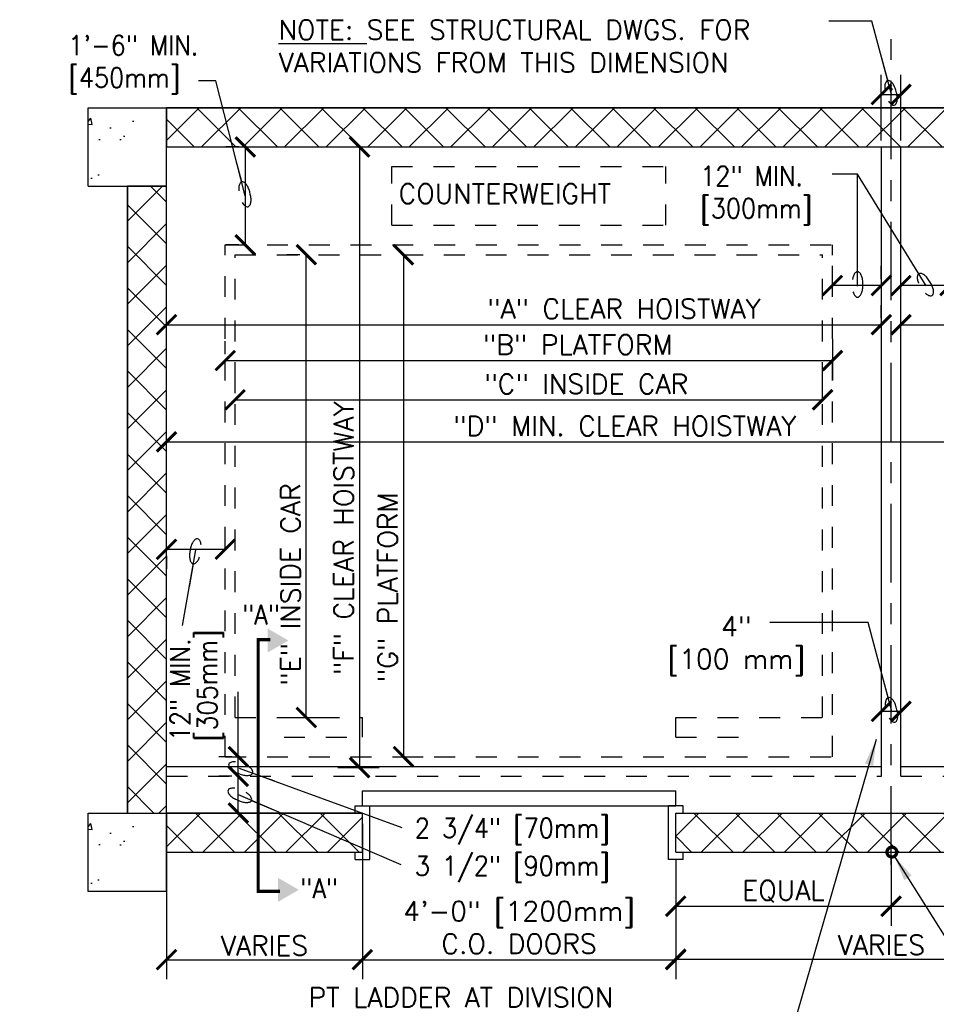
# Model space of a CAD drawing. Header units: inches. Extents: x 0.6 to 15.3, y 0.4 to 10.6.
# Tile 2 of 4: x 0.6 to 4.9, y 5.9 to 10.6. Entities that reach past the tile are written whole.
import ezdxf

# ---------------------------------------------------------------- set-up
doc = ezdxf.new("R2010")
doc.units = ezdxf.units.IN
doc.header["$LTSCALE"] = 0.5
doc.header["$MEASUREMENT"] = 0
doc.header["$PDSIZE"] = -1
doc.linetypes.add('CENTER2', pattern=[1.125, 0.75, -0.125, 0.125, -0.125])
doc.linetypes.add('HIDDEN2', pattern=[0.1875, 0.125, -0.0625])
doc.layers.get('Defpoints').update_dxf_attribs({"color": 2})
for name, color, linetype in [('A-DETL-DIMS', 2, 'Continuous'), ('A-DETL-HEVY', 5, 'Continuous'), ('A-DETL-MEDM', 4, 'Continuous'), ('A-DETL-PATT', 8, 'Continuous'), ('A-DETL-TEXT', 2, 'Continuous')]:
    doc.layers.add(name, color=color, linetype=linetype)
doc.styles.add('Romans', font='romans.shx')
doc.dimstyles.new('VA-Dims', dxfattribs={"dimtxt": 0.09375, "dimasz": 0.09375, "dimexe": 0.09375, "dimexo": 0.03125, "dimgap": 0.02, "dimtad": 1, "dimdec": 5, "dimzin": 0, "dimdsep": 46, "dimlunit": 4, "dimtxsty": 'Romans', "dimblk": 'ARCHTICK', "dimcen": 0.09375, "dimclrd": 256, "dimclre": 256, "dimclrt": 256, "dimadec": 0, "dimazin": 0, "dimtfac": 1, "dimtdec": 5, "dimtofl": 0, "dimtmove": 0, "dimatfit": 3, "dimfxl": 1, "dimfrac": 2, "dimtolj": 1, "dimtzin": 0, "dimlwd": -1, "dimlwe": -1, "dimarcsym": 0})
doc.dimstyles.new('VA-Lead', dxfattribs={"dimtxt": 0.09375, "dimasz": 0.125, "dimexe": 0.125, "dimexo": 0.03125, "dimgap": 0.02, "dimtad": 1, "dimdec": 5, "dimzin": 0, "dimdsep": 46, "dimlunit": 4, "dimtxsty": 'Romans', "dimcen": 0.125, "dimclrd": 256, "dimclre": 256, "dimclrt": 256, "dimadec": 0, "dimazin": 0, "dimtfac": 1, "dimtdec": 5, "dimtofl": 0, "dimtmove": 0, "dimatfit": 3, "dimfxl": 1, "dimfrac": 2, "dimtolj": 1, "dimtzin": 0, "dimlwd": -1, "dimlwe": -1, "dimarcsym": 0})
doc.dimstyles.new('VA-Loop', dxfattribs={"dimtxt": 0.09375, "dimasz": 0.18, "dimexe": 0.125, "dimexo": 0.0625, "dimgap": 0.09, "dimtad": 0, "dimtih": 1, "dimtoh": 1, "dimdec": 4, "dimzin": 0, "dimdsep": 46, "dimtxsty": 'Romans', "dimcen": 0.09, "dimclrd": 256, "dimclre": 256, "dimclrt": 256, "dimadec": 0, "dimazin": 0, "dimtfac": 1, "dimtdec": 4, "dimtofl": 0, "dimtmove": 0, "dimatfit": 3, "dimldrblk": 'dimloop1', "dimfxl": 1, "dimtolj": 1, "dimtzin": 0, "dimlwd": -1, "dimlwe": -1, "dimarcsym": 0})
pattern_1 = [(45, (-27.62145, 7.01788), (-0.0994369, 0.0994369), []), (135, (-27.62145, 7.01788), (-0.0994369, -0.0994369), [])]

# ---------------------------------------------------------------- blocks, each defined once
blk = doc.blocks.new('_ArchTick')
at = {"color": 0, "linetype": 'ByBlock', "const_width": 0.15}
blk.add_lwpolyline([(-0.5, -0.5), (0.5, 0.5)], dxfattribs=at)
blk = doc.blocks.new('*D10')
at = {"layer": 'A-DETL-DIMS'}
blk.add_arc((6.6391, 4.6729), 0.1915, 0, 78.6901, dxfattribs=at)
at = {"layer": 'Defpoints', "color": 0}
for p in [(6.8266, 5.6104), (6.8109, 4.7576), (6.6391, 4.6729), (6.6697, 4.6729), (8.0386, 4.6729)]:
    blk.add_point(p, dxfattribs=at)
at = {"layer": 'A-DETL-DIMS', "xscale": 0.09375, "yscale": 0.09375, "zscale": 0.09375}
for p, rotation in [((6.6767, 4.8607), 168.6900675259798), ((6.8307, 4.6729), 270)]:
    blk.add_blockref('_ArchTick', p, dxfattribs=dict(at, rotation=rotation))
blk = doc.blocks.new('*D11')
at = {"layer": 'A-DETL-DIMS'}
for p, q in [((1.9019, 9.5029), (1.8394, 9.5029)), ((1.9331, 7.288), (1.9331, 9.5029)), ((1.868, 7.288), (2.0269, 7.288))]:
    blk.add_line(p, q, dxfattribs=at)
at = {"layer": 'Defpoints', "color": 0}
for p in [(1.9331, 9.5029), (1.9331, 9.5029), (1.8367, 7.288)]:
    blk.add_point(p, dxfattribs=at)
at = {"layer": 'A-DETL-DIMS', "xscale": 0.09375, "yscale": 0.09375, "zscale": 0.09375}
for p, rotation in [((1.9331, 9.5029), 90), ((1.9331, 7.288), 270)]:
    blk.add_blockref('_ArchTick', p, dxfattribs=dict(at, rotation=rotation))
at = {"layer": 'A-DETL-DIMS', "insert": (1.8573, 7.9255), "char_height": 0.09375, "attachment_point": 5, "rotation": 90, "style": 'Romans'}
blk.add_mtext('\\A1;"E" INSIDE CAR', dxfattribs=at)
blk = doc.blocks.new('*D12')
at = {"layer": 'A-DETL-DIMS'}
for p, q in [((2.0843, 10.0189), (2.2819, 10.0189)), ((2.1881, 10.0189), (2.1881, 7.0485)), ((2.0843, 7.0485), (2.2819, 7.0485))]:
    blk.add_line(p, q, dxfattribs=at)
at = {"layer": 'Defpoints', "color": 0}
for p in [(2.053, 10.0189), (2.053, 7.0485), (2.1881, 7.0485)]:
    blk.add_point(p, dxfattribs=at)
at = {"layer": 'A-DETL-DIMS', "xscale": 0.09375, "yscale": 0.09375, "zscale": 0.09375}
for p, rotation in [((2.1881, 10.0189), 90), ((2.1881, 7.0485), 270)]:
    blk.add_blockref('_ArchTick', p, dxfattribs=dict(at, rotation=rotation))
at = {"layer": 'A-DETL-DIMS', "insert": (2.1123, 8.1469), "char_height": 0.09375, "attachment_point": 5, "rotation": 90, "style": 'Romans'}
blk.add_mtext('\\A1;"F" CLEAR HOISTWAY', dxfattribs=at)
blk = doc.blocks.new('*D13')
at = {"layer": 'A-DETL-DIMS'}
for p, q in [((1.2638, 9.1994), (1.2638, 9.2619)), ((4.6857, 9.1994), (4.6857, 9.2619)), ((1.2638, 9.1681), (4.6857, 9.1681))]:
    blk.add_line(p, q, dxfattribs=at)
at = {"layer": 'Defpoints', "color": 0}
for p in [(1.2638, 9.1681), (4.6857, 9.1681), (4.6857, 9.1681)]:
    blk.add_point(p, dxfattribs=at)
at = {"layer": 'A-DETL-DIMS', "xscale": 0.09375, "yscale": 0.09375, "zscale": 0.09375, "rotation": 180}
blk.add_blockref('_ArchTick', (1.2638, 9.1681), dxfattribs=at)
at = {"layer": 'A-DETL-DIMS', "xscale": 0.09375, "yscale": 0.09375, "zscale": 0.09375}
blk.add_blockref('_ArchTick', (4.6857, 9.1681), dxfattribs=at)
at = {"layer": 'A-DETL-DIMS', "insert": (3.453, 9.2439), "char_height": 0.09375, "attachment_point": 5, "style": 'Romans'}
blk.add_mtext('\\A1;"A" CLEAR HOISTWAY', dxfattribs=at)
blk = doc.blocks.new('*D14')
at = {"layer": 'A-DETL-DIMS'}
for p, q in [((1.592, 8.8398), (1.592, 8.9023)), ((4.4045, 8.8166), (4.4045, 8.9023)), ((1.592, 8.8086), (4.4045, 8.8086))]:
    blk.add_line(p, q, dxfattribs=at)
at = {"layer": 'Defpoints', "color": 0}
for p in [(1.592, 8.8086), (4.4045, 8.8086), (4.4045, 8.7853)]:
    blk.add_point(p, dxfattribs=at)
at = {"layer": 'A-DETL-DIMS', "xscale": 0.09375, "yscale": 0.09375, "zscale": 0.09375, "rotation": 180}
blk.add_blockref('_ArchTick', (1.592, 8.8086), dxfattribs=at)
at = {"layer": 'A-DETL-DIMS', "xscale": 0.09375, "yscale": 0.09375, "zscale": 0.09375}
blk.add_blockref('_ArchTick', (4.4045, 8.8086), dxfattribs=at)
at = {"layer": 'A-DETL-DIMS', "insert": (3.2731, 8.8844), "char_height": 0.09375, "attachment_point": 5, "style": 'Romans'}
blk.add_mtext('\\A1;"C" INSIDE CAR', dxfattribs=at)
blk = doc.blocks.new('*D15')
at = {"layer": 'A-DETL-DIMS'}
for p, q in [((4.4513, 9.0982), (4.4513, 8.9023)), ((1.5451, 9.0273), (1.5451, 9.0898)), ((1.5451, 8.9961), (4.4513, 8.9961))]:
    blk.add_line(p, q, dxfattribs=at)
at = {"layer": 'Defpoints', "color": 0}
for p in [(4.4513, 9.1295), (1.5451, 8.9961), (4.4513, 8.9961)]:
    blk.add_point(p, dxfattribs=at)
at = {"layer": 'A-DETL-DIMS', "xscale": 0.09375, "yscale": 0.09375, "zscale": 0.09375, "rotation": 180}
blk.add_blockref('_ArchTick', (1.5451, 8.9961), dxfattribs=at)
at = {"layer": 'A-DETL-DIMS', "xscale": 0.09375, "yscale": 0.09375, "zscale": 0.09375}
blk.add_blockref('_ArchTick', (4.4513, 8.9961), dxfattribs=at)
at = {"layer": 'A-DETL-DIMS', "insert": (3.2321, 9.0719), "char_height": 0.09375, "attachment_point": 5, "style": 'Romans'}
blk.add_mtext('\\A1;"B" PLATFORM', dxfattribs=at)
blk = doc.blocks.new('*D16')
at = {"layer": 'A-DETL-DIMS'}
for p, q in [((2.398, 9.5029), (2.398, 7.1005)), ((2.4204, 9.5029), (2.4918, 9.5029)), ((2.4126, 7.1005), (2.4918, 7.1005))]:
    blk.add_line(p, q, dxfattribs=at)
at = {"layer": 'Defpoints', "color": 0}
for p in [(2.3892, 9.5029), (2.3813, 7.1005), (2.398, 7.1005)]:
    blk.add_point(p, dxfattribs=at)
at = {"layer": 'A-DETL-DIMS', "xscale": 0.09375, "yscale": 0.09375, "zscale": 0.09375}
for p, rotation in [((2.398, 9.5029), 90), ((2.398, 7.1005), 270)]:
    blk.add_blockref('_ArchTick', p, dxfattribs=dict(at, rotation=rotation))
at = {"layer": 'A-DETL-DIMS', "insert": (2.3222, 7.9118), "char_height": 0.09375, "attachment_point": 5, "rotation": 90, "style": 'Romans'}
blk.add_mtext('\\A1;"G" PLATFORM', dxfattribs=at)
blk = doc.blocks.new('*D17')
at = {"layer": 'A-DETL-DIMS'}
for p, q in [((1.2638, 8.6388), (1.2638, 8.7013)), ((8.2013, 8.3729), (8.2013, 8.7013)), ((1.2638, 8.6076), (8.2013, 8.6076))]:
    blk.add_line(p, q, dxfattribs=at)
at = {"layer": 'Defpoints', "color": 0}
for p in [(1.2638, 8.6076), (8.2013, 8.6076), (8.2013, 8.3416)]:
    blk.add_point(p, dxfattribs=at)
at = {"layer": 'A-DETL-DIMS', "xscale": 0.09375, "yscale": 0.09375, "zscale": 0.09375, "rotation": 180}
blk.add_blockref('_ArchTick', (1.2638, 8.6076), dxfattribs=at)
at = {"layer": 'A-DETL-DIMS', "xscale": 0.09375, "yscale": 0.09375, "zscale": 0.09375}
blk.add_blockref('_ArchTick', (8.2013, 8.6076), dxfattribs=at)
at = {"layer": 'A-DETL-DIMS', "insert": (3.4577, 8.6834), "char_height": 0.09375, "attachment_point": 5, "style": 'Romans'}
blk.add_mtext('\\A1;"D" MIN. CLEAR HOISTWAY', dxfattribs=at)
blk = doc.blocks.new('*D18')
at = {"layer": 'A-DETL-DIMS'}
for p, q in [((1.6097, 10.0185), (1.5472, 10.0185)), ((1.641, 10.0185), (1.641, 9.5497)), ((1.6097, 9.5497), (1.5472, 9.5497))]:
    blk.add_line(p, q, dxfattribs=at)
at = {"layer": 'Defpoints', "color": 0}
for p in [(1.641, 10.0185), (1.641, 9.5497), (1.641, 9.5497)]:
    blk.add_point(p, dxfattribs=at)
at = {"layer": 'A-DETL-DIMS', "xscale": 0.09375, "yscale": 0.09375, "zscale": 0.09375}
for p, rotation in [((1.641, 10.0185), 90), ((1.641, 9.5497), 270)]:
    blk.add_blockref('_ArchTick', p, dxfattribs=dict(at, rotation=rotation))
blk = doc.blocks.new('*D19')
at = {"layer": 'A-DETL-DIMS'}
for p, q in [((1.5451, 8.1244), (1.5451, 8.1869)), ((1.2638, 8.0931), (1.5451, 8.0931)), ((1.2638, 8.0619), (1.2638, 7.9994))]:
    blk.add_line(p, q, dxfattribs=at)
at = {"layer": 'Defpoints', "color": 0}
for p in [(1.2638, 8.0931), (1.5451, 8.0931), (1.5451, 8.0931)]:
    blk.add_point(p, dxfattribs=at)
at = {"layer": 'A-DETL-DIMS', "xscale": 0.09375, "yscale": 0.09375, "zscale": 0.09375, "rotation": 180}
blk.add_blockref('_ArchTick', (1.2638, 8.0931), dxfattribs=at)
at = {"layer": 'A-DETL-DIMS', "xscale": 0.09375, "yscale": 0.09375, "zscale": 0.09375}
blk.add_blockref('_ArchTick', (1.5451, 8.0931), dxfattribs=at)
blk = doc.blocks.new('*D20')
at = {"layer": 'A-DETL-DIMS'}
for p, q in [((4.4513, 9.3865), (4.4513, 9.449)), ((4.6857, 9.3865), (4.6857, 9.449)), ((4.6857, 9.3553), (4.4513, 9.3553))]:
    blk.add_line(p, q, dxfattribs=at)
at = {"layer": 'Defpoints', "color": 0}
for p in [(4.4513, 9.3553), (4.4513, 9.3553), (4.6857, 9.3553)]:
    blk.add_point(p, dxfattribs=at)
at = {"layer": 'A-DETL-DIMS', "xscale": 0.09375, "yscale": 0.09375, "zscale": 0.09375, "rotation": 180}
blk.add_blockref('_ArchTick', (4.4513, 9.3553), dxfattribs=at)
at = {"layer": 'A-DETL-DIMS', "xscale": 0.09375, "yscale": 0.09375, "zscale": 0.09375}
blk.add_blockref('_ArchTick', (4.6857, 9.3553), dxfattribs=at)
blk = doc.blocks.new('*D21')
at = {"layer": 'A-DETL-DIMS'}
for p, q in [((4.7795, 9.3865), (4.7795, 9.449)), ((5.0138, 9.3865), (5.0138, 9.449)), ((5.0138, 9.3553), (4.7795, 9.3553))]:
    blk.add_line(p, q, dxfattribs=at)
at = {"layer": 'Defpoints', "color": 0}
for p in [(4.7795, 9.3553), (4.7795, 9.3553), (5.0138, 9.3553)]:
    blk.add_point(p, dxfattribs=at)
at = {"layer": 'A-DETL-DIMS', "xscale": 0.09375, "yscale": 0.09375, "zscale": 0.09375, "rotation": 180}
blk.add_blockref('_ArchTick', (4.7795, 9.3553), dxfattribs=at)
at = {"layer": 'A-DETL-DIMS', "xscale": 0.09375, "yscale": 0.09375, "zscale": 0.09375}
blk.add_blockref('_ArchTick', (5.0138, 9.3553), dxfattribs=at)
blk = doc.blocks.new('*D26')
at = {"layer": 'A-DETL-DIMS'}
for p, q in [((4.7795, 9.1994), (4.7795, 9.2619)), ((8.2013, 9.1994), (8.2013, 9.2619)), ((4.7795, 9.1681), (8.2013, 9.1681))]:
    blk.add_line(p, q, dxfattribs=at)
at = {"layer": 'Defpoints', "color": 0}
for p in [(4.7795, 9.1681), (8.2013, 9.1681), (8.2013, 9.1681)]:
    blk.add_point(p, dxfattribs=at)
at = {"layer": 'A-DETL-DIMS', "xscale": 0.09375, "yscale": 0.09375, "zscale": 0.09375, "rotation": 180}
blk.add_blockref('_ArchTick', (4.7795, 9.1681), dxfattribs=at)
at = {"layer": 'A-DETL-DIMS', "xscale": 0.09375, "yscale": 0.09375, "zscale": 0.09375}
blk.add_blockref('_ArchTick', (8.2013, 9.1681), dxfattribs=at)
at = {"layer": 'A-DETL-DIMS', "insert": (6.8051, 9.2439), "char_height": 0.09375, "attachment_point": 5, "style": 'Romans'}
blk.add_mtext('\\A1;"A" CLEAR HOISTWAY', dxfattribs=at)
blk = doc.blocks.new('*D30')
at = {"layer": 'A-DETL-DIMS'}
for p, q in [((1.2638, 6.7997), (1.2638, 6.0353)), ((2.2013, 6.7795), (2.2013, 6.0353)), ((1.2638, 6.1291), (2.2013, 6.1291))]:
    blk.add_line(p, q, dxfattribs=at)
at = {"layer": 'Defpoints', "color": 0}
for p in [(1.2638, 6.831), (2.2013, 6.8107), (2.2013, 6.1291)]:
    blk.add_point(p, dxfattribs=at)
at = {"layer": 'A-DETL-DIMS', "xscale": 0.09375, "yscale": 0.09375, "zscale": 0.09375, "rotation": 180}
blk.add_blockref('_ArchTick', (1.2638, 6.1291), dxfattribs=at)
at = {"layer": 'A-DETL-DIMS', "xscale": 0.09375, "yscale": 0.09375, "zscale": 0.09375}
blk.add_blockref('_ArchTick', (2.2013, 6.1291), dxfattribs=at)
at = {"layer": 'A-DETL-DIMS', "insert": (1.7326, 6.1959), "char_height": 0.09375, "attachment_point": 5, "style": 'Romans'}
blk.add_mtext('\\A1;VARIES', dxfattribs=at)
blk = doc.blocks.new('*D31')
at = {"layer": 'A-DETL-DIMS'}
for p, q in [((2.2013, 6.7795), (2.2013, 6.0353)), ((3.7013, 6.6122), (3.7013, 6.0353)), ((2.2013, 6.1291), (3.7013, 6.1291))]:
    blk.add_line(p, q, dxfattribs=at)
at = {"layer": 'Defpoints', "color": 0}
for p in [(2.2013, 6.8107), (3.7013, 6.6435), (3.7013, 6.1291)]:
    blk.add_point(p, dxfattribs=at)
at = {"layer": 'A-DETL-DIMS', "xscale": 0.09375, "yscale": 0.09375, "zscale": 0.09375, "rotation": 180}
blk.add_blockref('_ArchTick', (2.2013, 6.1291), dxfattribs=at)
at = {"layer": 'A-DETL-DIMS', "xscale": 0.09375, "yscale": 0.09375, "zscale": 0.09375}
blk.add_blockref('_ArchTick', (3.7013, 6.1291), dxfattribs=at)
at = {"layer": 'A-DETL-DIMS', "insert": (2.9513, 6.283), "char_height": 0.09375, "attachment_point": 5, "style": 'Romans'}
blk.add_mtext('\\A1;4\'-0" [1200mm]\\PC.O. DOORS', dxfattribs=at)
blk = doc.blocks.new('*D32')
at = {"layer": 'A-DETL-DIMS'}
for p, q in [((3.7013, 6.6122), (3.7013, 6.0383)), ((5.7638, 6.6144), (5.7638, 6.0383)), ((3.7013, 6.1321), (5.7638, 6.1321))]:
    blk.add_line(p, q, dxfattribs=at)
at = {"layer": 'Defpoints', "color": 0}
for p in [(5.7638, 6.6456), (3.7013, 6.6435), (5.7638, 6.1321)]:
    blk.add_point(p, dxfattribs=at)
at = {"layer": 'A-DETL-DIMS', "xscale": 0.09375, "yscale": 0.09375, "zscale": 0.09375, "rotation": 180}
blk.add_blockref('_ArchTick', (3.7013, 6.1321), dxfattribs=at)
at = {"layer": 'A-DETL-DIMS', "xscale": 0.09375, "yscale": 0.09375, "zscale": 0.09375}
blk.add_blockref('_ArchTick', (5.7638, 6.1321), dxfattribs=at)
at = {"layer": 'A-DETL-DIMS', "insert": (4.6858, 6.199), "char_height": 0.09375, "attachment_point": 5, "style": 'Romans'}
blk.add_mtext('\\A1;VARIES', dxfattribs=at)
blk = doc.blocks.new('*D34')
at = {"layer": 'A-DETL-DIMS'}
for p, q in [((3.7013, 6.6122), (3.7013, 6.2912)), ((4.7326, 6.6122), (4.7326, 6.2912)), ((3.7013, 6.3849), (4.7326, 6.3849))]:
    blk.add_line(p, q, dxfattribs=at)
at = {"layer": 'Defpoints', "color": 0}
for p in [(3.7013, 6.6435), (4.7326, 6.6435), (4.7326, 6.3849)]:
    blk.add_point(p, dxfattribs=at)
at = {"layer": 'A-DETL-DIMS', "xscale": 0.09375, "yscale": 0.09375, "zscale": 0.09375, "rotation": 180}
blk.add_blockref('_ArchTick', (3.7013, 6.3849), dxfattribs=at)
at = {"layer": 'A-DETL-DIMS', "xscale": 0.09375, "yscale": 0.09375, "zscale": 0.09375}
blk.add_blockref('_ArchTick', (4.7326, 6.3849), dxfattribs=at)
at = {"layer": 'A-DETL-DIMS', "insert": (4.217, 6.4563), "char_height": 0.09375, "attachment_point": 5, "style": 'Romans'}
blk.add_mtext('\\A1;EQUAL', dxfattribs=at)
blk = doc.blocks.new('*D35')
at = {"layer": 'A-DETL-DIMS'}
for p, q in [((4.7326, 6.6122), (4.7326, 6.2912)), ((5.7638, 6.6144), (5.7638, 6.2912)), ((4.7326, 6.3849), (5.7638, 6.3849))]:
    blk.add_line(p, q, dxfattribs=at)
at = {"layer": 'Defpoints', "color": 0}
for p in [(5.7638, 6.6456), (4.7326, 6.6435), (5.7638, 6.3849)]:
    blk.add_point(p, dxfattribs=at)
at = {"layer": 'A-DETL-DIMS', "xscale": 0.09375, "yscale": 0.09375, "zscale": 0.09375, "rotation": 180}
blk.add_blockref('_ArchTick', (4.7326, 6.3849), dxfattribs=at)
at = {"layer": 'A-DETL-DIMS', "xscale": 0.09375, "yscale": 0.09375, "zscale": 0.09375}
blk.add_blockref('_ArchTick', (5.7638, 6.3849), dxfattribs=at)
at = {"layer": 'A-DETL-DIMS', "insert": (5.2482, 6.4563), "char_height": 0.09375, "attachment_point": 5, "style": 'Romans'}
blk.add_mtext('\\A1;EQUAL', dxfattribs=at)
blk = doc.blocks.new('*D38')
at = {"layer": 'A-DETL-DIMS'}
for p, q in [((1.6075, 7.1005), (1.6075, 7.4117)), ((1.5763, 7.1005), (1.5138, 7.1005)), ((1.6075, 7.0068), (1.6075, 7.1005)), ((1.5763, 7.0068), (1.5138, 7.0068))]:
    blk.add_line(p, q, dxfattribs=at)
at = {"layer": 'Defpoints', "color": 0}
for p in [(1.6075, 7.1005), (1.6075, 7.0068), (1.6075, 7.0068)]:
    blk.add_point(p, dxfattribs=at)
at = {"layer": 'A-DETL-DIMS', "xscale": 0.09375, "yscale": 0.09375, "zscale": 0.09375}
for p, rotation in [((1.6075, 7.1005), 90), ((1.6075, 7.0068), 270)]:
    blk.add_blockref('_ArchTick', p, dxfattribs=dict(at, rotation=rotation))
blk = doc.blocks.new('*D39')
at = {"layer": 'A-DETL-DIMS'}
for p, q in [((1.6075, 7.0068), (1.6075, 7.3512)), ((1.5763, 7.0068), (1.5138, 7.0068)), ((1.6075, 6.831), (1.6075, 7.0068)), ((1.5763, 6.831), (1.5138, 6.831))]:
    blk.add_line(p, q, dxfattribs=at)
at = {"layer": 'Defpoints', "color": 0}
for p in [(1.6075, 7.0068), (1.6075, 6.831), (1.6075, 6.831)]:
    blk.add_point(p, dxfattribs=at)
at = {"layer": 'A-DETL-DIMS', "xscale": 0.09375, "yscale": 0.09375, "zscale": 0.09375}
for p, rotation in [((1.6075, 7.0068), 90), ((1.6075, 6.831), 270)]:
    blk.add_blockref('_ArchTick', p, dxfattribs=dict(at, rotation=rotation))
blk = doc.blocks.new('dimloop1')
blk.add_line((-0.383, 0), (-1, 0))
blk.add_lwpolyline([(0.15, -0.121, 0.038212), (0.207, -0.1, 0.102096), (0.278, -0.047, 0.184921), (0.296, 0, 0.184921), (0.278, 0.047, 0.102096), (0.207, 0.099, 0.060952), (0.115, 0.129, 0.047258), (-0.008, 0.14), (-0.078, 0.14, 0.047258), (-0.202, 0.129, 0.060952), (-0.294, 0.099, 0.102096), (-0.365, 0.047, 0.184921), (-0.383, 0, 0.184921), (-0.365, -0.047, 0.102096), (-0.294, -0.1, 0.060952), (-0.202, -0.129, 0.011023), (-0.173, -0.134, 0.047258)], format="xyb")
blk = doc.blocks.new('*D41')
at = {"layer": 'A-DETL-DIMS'}
for p, q in [((4.6857, 10.0497), (4.6857, 10.3634)), ((4.7795, 10.0497), (4.7795, 10.3634)), ((4.6857, 10.2697), (4.7795, 10.2697))]:
    blk.add_line(p, q, dxfattribs=at)
at = {"layer": 'Defpoints', "color": 0}
for p in [(4.7795, 10.2697), (4.6857, 10.0185), (4.7795, 10.0185)]:
    blk.add_point(p, dxfattribs=at)
at = {"layer": 'A-DETL-DIMS', "xscale": 0.09375, "yscale": 0.09375, "zscale": 0.09375, "rotation": 180}
blk.add_blockref('_ArchTick', (4.6857, 10.2697), dxfattribs=at)
at = {"layer": 'A-DETL-DIMS', "xscale": 0.09375, "yscale": 0.09375, "zscale": 0.09375}
blk.add_blockref('_ArchTick', (4.7795, 10.2697), dxfattribs=at)
at = {"layer": 'A-DETL-DIMS', "insert": (4.7326, 10.3366), "char_height": 0.09375, "attachment_point": 5, "style": 'Romans'}
blk.add_mtext('\\A1;.', dxfattribs=at)

msp = doc.modelspace()

# ---------------------------------------------------------------- hatches: boundary and pattern name
at = {"layer": 'A-DETL-PATT'}
h = msp.add_hatch(dxfattribs=at)
h.set_pattern_fill('AR-CONC', color=256, scale=0.046875, style=0)
h.set_pattern_definition([(50, (-34.93395, 7.01788), (0.3362157, -0.029415), [0.0351562, -0.3867188]), (355, (-34.93395, 7.01788), (-0.0650397, 0.35259), [0.028125, -0.309375]), (100.4514, (-34.90594, 7.01543), (0.2711763, 0.3231748), [0.0298782, -0.3286604]), (46.1842, (-34.93395, 7.11163), (0.5002692, -0.077587), [0.0527344, -0.580078]), (96.6356, (-34.89227, 7.10516), (0.438123, 0.456618), [0.044817, -0.4929905]), (351.1842, (-34.93395, 7.11163), (0.438123, 0.456618), [0.0421875, -0.4640625]), (21, (-34.88708, 7.0882), (0.2798002, -0.1887276), [0.0351562, -0.3867188]), (326, (-34.88708, 7.0882), (0.114054, 0.339914), [0.028125, -0.309375]), (71.4514, (-34.86376, 7.07246), (0.3938544, 0.1511862), [0.0298782, -0.3286604]), (37.5, (-34.93395, 7.01788), (0.00569993, 0.156044), [0, -0.305625, 0, -0.3140625, 0, -0.3105469]), (7.5, (-34.93395, 7.01788), (0.12331385, 0.1848805), [0, -0.1790625, 0, -0.29859375, 0, -0.1183594]), (327.5, (-35.03849, 7.01788), (0.25022927, -0.0105726), [0, -0.1171875, 0, -0.365625, 0, -0.4851563]), (317.5, (-35.08536, 7.01788), (0.2733685, 0.0469242), [0, -0.1523438, 0, -0.2428125, 0, -0.3445313])])
h.paths.add_polyline_path([(0.888834, 10.205995), (0.888834, 9.830995), (1.263834, 9.830995), (1.263834, 10.205995)])
edge = h.paths.add_edge_path(flags=16)
edge.add_line((0.888834, 9.830995), (1.263834, 9.830995))
edge.add_line((1.263834, 9.830995), (1.263834, 10.205995))
h = msp.add_hatch(dxfattribs=at)
h.set_pattern_fill('ANSI37', color=256, scale=1.125, style=0)
h.set_pattern_definition(pattern_1)
h.paths.add_polyline_path([(1.263834, 10.205995), (1.263834, 10.018495), (8.201334, 10.018495), (8.201334, 10.205995)])
h = msp.add_hatch(dxfattribs=at)
h.set_pattern_fill('ANSI37', color=256, scale=1.125, style=0)
h.set_pattern_definition(pattern_1)
h.paths.add_polyline_path([(1.263834, 9.830995), (1.076334, 9.830995), (1.076334, 6.830995), (1.263834, 6.830995)])
h = msp.add_hatch(dxfattribs=at)
h.set_pattern_fill('AR-CONC', color=256, scale=0.046875, style=0)
h.set_pattern_definition([(50, (-34.93395, 3.64288), (0.3362157, -0.029415), [0.0351562, -0.3867188]), (355, (-34.93395, 3.64288), (-0.0650397, 0.35259), [0.028125, -0.309375]), (100.4514, (-34.90594, 3.64043), (0.2711763, 0.3231748), [0.0298782, -0.3286604]), (46.1842, (-34.93395, 3.73663), (0.5002692, -0.077587), [0.0527344, -0.580078]), (96.6356, (-34.89227, 3.73016), (0.438123, 0.456618), [0.044817, -0.4929905]), (351.1842, (-34.93395, 3.73663), (0.438123, 0.456618), [0.0421875, -0.4640625]), (21, (-34.88708, 3.7132), (0.2798002, -0.1887276), [0.0351562, -0.3867188]), (326, (-34.88708, 3.7132), (0.114054, 0.339914), [0.028125, -0.309375]), (71.4514, (-34.86376, 3.69746), (0.3938544, 0.1511862), [0.0298782, -0.3286604]), (37.5, (-34.93395, 3.64288), (0.00569993, 0.156044), [0, -0.305625, 0, -0.3140625, 0, -0.3105469]), (7.5, (-34.93395, 3.64288), (0.12331385, 0.1848805), [0, -0.1790625, 0, -0.29859375, 0, -0.1183594]), (327.5, (-35.03849, 3.64288), (0.25022927, -0.0105726), [0, -0.1171875, 0, -0.365625, 0, -0.4851563]), (317.5, (-35.08536, 3.64288), (0.2733685, 0.0469242), [0, -0.1523438, 0, -0.2428125, 0, -0.3445313])])
h.paths.add_polyline_path([(0.888834, 6.830995), (0.888834, 6.455995), (1.263834, 6.455995), (1.263834, 6.830995)])
edge = h.paths.add_edge_path(flags=16)
edge.add_line((0.888834, 6.455995), (1.263834, 6.455995))
edge.add_line((1.263834, 6.455995), (1.263834, 6.830995))
h = msp.add_hatch(dxfattribs=at)
h.set_pattern_fill('ANSI37', color=256, scale=1.125, style=0)
h.set_pattern_definition(pattern_1)
h.paths.add_polyline_path([(1.263834, 6.830995), (1.263834, 6.643495), (2.201334, 6.643495), (2.201334, 6.830995)])
h = msp.add_hatch(dxfattribs=at)
h.set_pattern_fill('ANSI37', color=256, scale=1.125, style=0)
h.set_pattern_definition(pattern_1)
h.paths.add_polyline_path([(3.701334, 6.643495), (3.701334, 6.830995), (5.763834, 6.830995), (5.763834, 6.643495)])
at = {"layer": 'A-DETL-TEXT'}
for points in [[(1.847466, 7.656513), (1.747291, 7.714349), (1.747291, 7.598677)], [(1.897311, 6.4634), (1.797136, 6.521236), (1.797136, 6.405564)]]:
    msp.add_hatch(color=256, dxfattribs=at).paths.add_polyline_path(points)

# ---------------------------------------------------------------- linework, layer by layer
at = {"layer": 'A-DETL-DIMS'}
msp.add_line((4.779459, 7.31723), (4.685709, 7.31723), dxfattribs=at)
at = {"layer": 'A-DETL-HEVY', "const_width": 0.015625}
msp.add_lwpolyline([(4.712637, 6.644091, 1), (4.759512, 6.644091, 1)], format="xyb", close=True, dxfattribs=at)
at = {"layer": 'A-DETL-MEDM', "linetype": 'CENTER2'}
msp.add_line((4.732584, 6.584869), (4.732584, 10.533792), dxfattribs=at)
at = {"layer": 'A-DETL-MEDM'}
for p, q in [((0.888834, 10.205995), (8.576334, 10.205995)), ((0.888834, 9.830995), (0.888834, 10.205995)), ((1.263834, 6.830995), (1.263834, 10.205995)), ((1.263834, 10.018495), (8.201334, 10.018495)), ((4.685709, 7.006776), (4.685709, 10.018495)), ((4.779459, 7.006776), (4.779459, 10.018495)), ((0.888834, 9.830995), (1.263834, 9.830995)), ((1.076334, 6.830995), (1.076334, 9.830995)), ((1.263834, 7.053651), (4.685709, 7.053651)), ((4.779459, 7.053651), (8.201334, 7.053651)), ((2.201334, 6.866151), (2.201334, 6.936463)), ((2.201334, 6.936463), (3.701334, 6.936463)), ((3.701334, 6.866151), (3.701334, 6.936463)), ((2.166178, 6.830995), (2.166178, 6.866151)), ((2.166178, 6.866151), (2.23649, 6.866151)), ((2.201334, 6.866151), (3.701334, 6.866151)), ((2.23649, 6.608338), (2.23649, 6.866151)), ((3.666178, 6.608338), (3.666178, 6.866151)), ((3.73649, 6.866151), (3.666178, 6.866151)), ((3.73649, 6.830995), (3.73649, 6.866151)), ((0.888834, 6.830995), (2.201334, 6.830995)), ((0.888834, 6.455995), (0.888834, 6.830995)), ((1.263834, 6.455995), (1.263834, 6.830995)), ((2.201334, 6.643495), (2.201334, 6.830995)), ((2.201334, 6.643495), (2.201334, 6.830995)), ((3.701334, 6.643495), (3.701334, 6.830995)), ((3.701334, 6.830995), (5.763834, 6.830995)), ((3.701334, 6.643495), (3.701334, 6.830995)), ((3.701334, 6.643495), (3.701334, 6.830995)), ((1.263834, 6.643495), (2.201334, 6.643495)), ((2.166178, 6.608338), (2.166178, 6.643495)), ((2.166178, 6.608338), (2.23649, 6.608338)), ((3.73649, 6.608338), (3.666178, 6.608338)), ((3.701334, 6.643495), (5.763834, 6.643495)), ((3.73649, 6.608338), (3.73649, 6.643495)), ((1.263834, 6.455995), (0.888834, 6.455995))]:
    msp.add_line(p, q, dxfattribs=at)
at = {"layer": 'A-DETL-MEDM', "linetype": 'HIDDEN2'}
for p, q in [((2.341959, 9.643495), (2.341959, 9.924745)), ((2.341959, 9.924745), (3.654459, 9.924745)), ((3.654459, 9.643495), (3.654459, 9.924745)), ((2.341959, 9.643495), (3.654459, 9.643495)), ((1.545084, 7.100526), (1.545084, 9.549745)), ((1.545084, 9.549745), (4.451334, 9.549745)), ((4.451334, 7.100526), (4.451334, 9.549745)), ((1.591959, 7.288026), (1.591959, 9.50287)), ((1.591959, 9.50287), (4.404459, 9.50287)), ((4.404459, 7.288026), (4.404459, 9.50287)), ((1.591959, 7.288026), (2.201334, 7.288026)), ((2.201334, 7.194276), (2.201334, 7.288026)), ((3.701334, 7.194276), (3.701334, 7.288026)), ((3.701334, 7.288026), (4.404459, 7.288026)), ((1.826334, 7.194276), (2.201334, 7.194276)), ((3.701334, 7.194276), (4.076334, 7.194276)), ((1.545084, 7.100526), (4.451334, 7.100526)), ((1.263834, 7.006776), (4.685709, 7.006776)), ((4.779459, 7.006776), (8.201334, 7.006776))]:
    msp.add_line(p, q, dxfattribs=at)
at = {"layer": 'A-DETL-MEDM'}
for points in [[(1.263834, 10.205995), (1.263834, 10.018495), (8.201334, 10.018495), (8.201334, 10.205995), (1.263834, 10.205995)], [(1.263834, 9.830995), (1.076334, 9.830995), (1.076334, 6.830995), (1.263834, 6.830995), (1.263834, 9.830995)], [(1.263834, 6.830995), (1.263834, 6.643495), (2.201334, 6.643495), (2.201334, 6.830995), (1.263834, 6.830995)]]:
    msp.add_lwpolyline(points, dxfattribs=at)
at = {"layer": 'A-DETL-TEXT', "const_width": 0.015625}
msp.add_lwpolyline([(1.761547, 7.660587), (1.702545, 7.660587), (1.702545, 6.456482), (1.807569, 6.456482)], dxfattribs=at)

# ---------------------------------------------------------------- block references
at = {"layer": 'A-DETL-DIMS', "xscale": 0.09375, "yscale": 0.09375, "zscale": 0.09375, "rotation": 180}
msp.add_blockref('_ArchTick', (4.685709, 7.31723), dxfattribs=at)
at = {"layer": 'A-DETL-DIMS', "xscale": 0.09375, "yscale": 0.09375, "zscale": 0.09375}
msp.add_blockref('_ArchTick', (4.779459, 7.31723), dxfattribs=at)

# ---------------------------------------------------------------- texts
at = {"layer": 'A-DETL-DIMS', "style": 'Romans', "width": 0.9}
for s, rotation, p in [('1\'-6" MIN.', 360, (0.793729, 10.458614)), ('[450mm]', 360, (0.793729, 10.303442)), ('12" MIN.', 360, (3.818726, 9.832922)), ('[300mm]', 360, (3.818726, 9.677749)), ('[305mm]', 90, (1.505971, 7.174898)), ('12" MIN.', 90, (1.374888, 7.174898)), ('2 3/4" [70mm]', 360, (2.452608, 6.712017)), ('3 1/2" [90mm]', 360, (2.452608, 6.531439))]:
    msp.add_text(s, height=0.09375, rotation=rotation, dxfattribs=at).set_placement(p)
at = {"layer": 'A-DETL-DIMS', "insert": (3.991201, 7.630061), "char_height": 0.09375, "attachment_point": 5, "style": 'Romans'}
msp.add_mtext('\\A1;4"\\P[100 mm]', dxfattribs=at)
at = {"layer": 'A-DETL-TEXT', "style": 'Romans', "width": 0.9}
for p in [(1.625364, 7.733108), (1.903603, 6.423508)]:
    msp.add_text('"A"', height=0.09375, dxfattribs=at).set_placement(p)
at = {"layer": 'A-DETL-TEXT', "char_height": 0.09375, "attachment_point": 1, "style": 'Romans'}
for s, insert, width in [('{\\LNOTE:} SEE STRUCTURAL DWGS. FOR VARIATIONS FROM THIS DIMENSION', (1.80027, 10.625968), 2.668176), ('COUNTERWEIGHT', (2.374988, 9.842392), 1.00044643), ('PT LADDER AT DIVISION BEAM, SEE VA DETAIL 33', (1.943599, 5.995221), 1.8610335)]:
    msp.add_mtext(s, dxfattribs=dict(at, insert=insert, width=width))

# ---------------------------------------------------------------- dimensions: what is measured, and where the dimension line sits
at = {"layer": 'A-DETL-DIMS'}
for base, p1, p2, text, picture, middle in [((4.779459, 10.26969), (4.685709, 10.018495), (4.779459, 10.018495), '.', '*D41', (4.732584, 10.336565)), ((4.451334, 9.355252), (4.685709, 9.355252), (4.451334, 9.355252), ' ', '*D20', (4.568522, 9.355252)), ((4.779459, 9.355252), (5.013834, 9.355252), (4.779459, 9.355252), ' ', '*D21', (4.896647, 9.355252)), ((1.545084, 8.093119), (1.263834, 8.093119), (1.545084, 8.093119), ' ', '*D19', (1.404459, 8.093119)), ((2.201334, 6.129052), (1.263834, 6.830995), (2.201334, 6.810725), 'VARIES', '*D30', (1.732584, 6.195927)), ((3.701334, 6.129052), (2.201334, 6.810725), (3.701334, 6.643495), '4\'-0" [1200mm]\\PC.O. DOORS', '*D31', (2.951334, 6.282981)), ((5.763834, 6.384948), (4.732584, 6.643495), (5.763834, 6.645636), 'EQUAL', '*D35', (5.248209, 6.456288)), ((4.732584, 6.384948), (3.701334, 6.643495), (4.732584, 6.643495), 'EQUAL', '*D34', (4.216959, 6.456288))]:
    dim = msp.add_linear_dim(base=base, p1=p1, p2=p2, text=text, dimstyle='VA-Dims', override={"dimpost": '\\X'}, dxfattribs=at)
    dim.commit()
    dim.dimension.update_dxf_attribs({"geometry": picture, "text_midpoint": middle})
dim = msp.add_linear_dim(base=(1.640979, 9.549745), p1=(1.640979, 10.018495), p2=(1.640979, 9.549745), angle=90, text=' ', dimstyle='VA-Dims', override={"dimpost": '\\X'}, dxfattribs=at)
dim.commit()
dim.dimension.update_dxf_attribs({"geometry": '*D18', "text_midpoint": (1.640979, 9.78412)})
for base, p1, p2, text, picture, middle in [((2.188105, 7.048538), (2.053009, 10.018932), (2.053009, 7.048538), '"F" CLEAR HOISTWAY', '*D12', (2.188105, 8.146862)), ((1.933119, 9.50287), (1.83671, 7.288026), (1.933119, 9.50287), '"E" INSIDE CAR', '*D11', (1.933119, 7.925489)), ((2.398039, 7.100526), (2.389163, 9.50287), (2.381311, 7.100526), '"G" PLATFORM', '*D16', (2.398039, 7.911839)), ((1.607508, 7.006776), (1.607508, 7.100526), (1.607508, 7.006776), ' ', '*D38', (1.607508, 7.391672)), ((1.607508, 6.830995), (1.607508, 7.006776), (1.607508, 6.830995), ' ', '*D39', (1.607508, 7.331186))]:
    dim = msp.add_linear_dim(base=base, p1=p1, p2=p2, angle=90, text=text, dimstyle='VA-Dims', override={"dimpost": '\\X'}, dxfattribs=at)
    dim.commit()
    dim.dimension.update_dxf_attribs({"geometry": picture, "text_midpoint": middle, "dimtype": 160})
for base, p1, p2, text, picture, middle in [((4.685709, 9.168105), (1.263834, 9.168105), (4.685709, 9.168105), '"A" CLEAR HOISTWAY', '*D13', (3.453017, 9.168105)), ((8.201334, 9.168105), (4.779459, 9.168105), (8.201334, 9.168105), '"A" CLEAR HOISTWAY', '*D26', (6.805065, 9.168105)), ((4.451334, 8.996079), (1.545084, 8.996079), (4.451334, 9.129452), '"B" PLATFORM', '*D15', (3.232095, 8.996079)), ((4.404459, 8.808567), (1.591959, 8.808567), (4.404459, 8.785334), '"C" INSIDE CAR', '*D14', (3.27311, 8.808567)), ((8.201334, 8.607594), (1.263834, 8.607594), (8.201334, 8.34163), '"D" MIN. CLEAR HOISTWAY', '*D17', (3.45771, 8.607594)), ((5.763834, 6.132095), (3.701334, 6.643495), (5.763834, 6.645636), 'VARIES', '*D32', (4.685846, 6.132095))]:
    dim = msp.add_linear_dim(base=base, p1=p1, p2=p2, text=text, dimstyle='VA-Dims', override={"dimpost": '\\X'}, dxfattribs=at)
    dim.commit()
    dim.dimension.update_dxf_attribs({"geometry": picture, "text_midpoint": middle, "dimtype": 160})
dim = msp.add_angular_dim_2l(base=(6.810943, 4.75756), line1=((6.639134, 4.672907), (6.826634, 5.610407)), line2=((6.669676, 4.672907), (8.038577, 4.672907)), text=' ', dimstyle='VA-Dims', override={"dimpost": '\\X'}, dxfattribs=at)
dim.commit()
dim.dimension.update_dxf_attribs({"geometry": '*D10', "text_midpoint": (0.560915, 8.285299)})

# ---------------------------------------------------------------- leaders
for points in [[(4.734142, 10.26969), (4.640088, 10.620704), (4.434444, 10.620704)], [(1.640979, 9.78412), (1.50018, 10.335281), (1.416374, 10.335281)], [(4.571768, 9.352769), (4.571768, 9.888774), (4.449549, 9.888774)], [(4.900822, 9.353312), (4.571768, 9.888774), (4.550913, 9.888774)], [(1.403242, 8.091175), (1.338286, 7.72856)], [(4.736679, 7.31723), (4.622772, 7.742335), (4.151845, 7.742335)], [(1.611836, 7.04604), (2.390979, 6.762001)], [(1.607508, 6.918885), (2.385331, 6.584166)]]:
    msp.add_leader(points, dimstyle='VA-Loop', override={"dimgap": 0.09, "dimtad": 0}, dxfattribs=at)
at = {"layer": 'A-DETL-TEXT'}
for points in [[(4.661456, 7.182047), (4.261898, 5.801378), (3.816898, 5.801378)], [(4.746333, 6.627003), (5.16542, 5.958405), (5.212946, 5.958405)]]:
    msp.add_leader(points, dimstyle='VA-Lead', override={"dimtad": 0}, dxfattribs=at)

doc.saveas('drawing.dxf')
